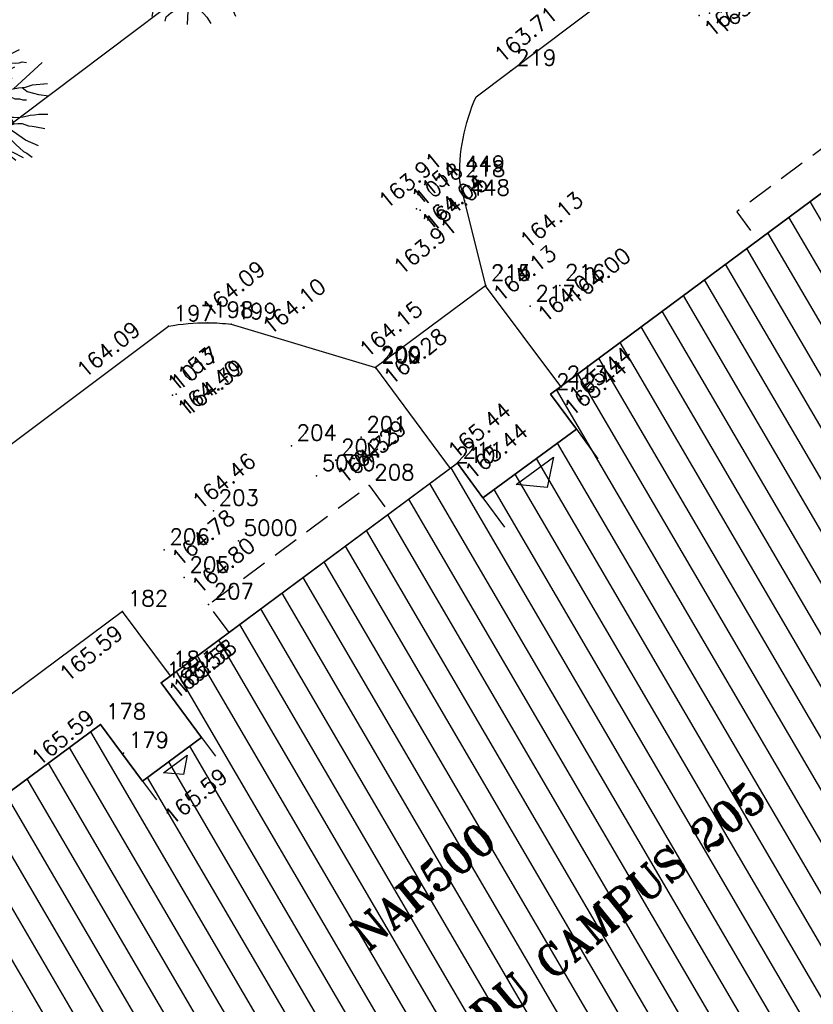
# Model space of a CAD drawing. Header units: feet. Extents: x 529188 to 529675, y 139816 to 140273.
# Tile 51 of 118: x 529441 to 529457, y 140007 to 140026. Entities that reach past the tile are written whole.
import ezdxf
from ezdxf.enums import TextEntityAlignment as Align

# ---------------------------------------------------------------- set-up
doc = ezdxf.new("R2010")
doc.units = ezdxf.units.FT
doc.header["$LTSCALE"] = 2
doc.header["$MEASUREMENT"] = 0
doc.header["$PDSIZE"] = 0.1
doc.linetypes.add('CACHE', pattern=[0.375, 0.25, -0.125])
doc.layers.get('0').update_dxf_attribs({"linetype": 'CONTINUOUS'})
for name, color, linetype in [('ARBRES', 70, 'CONTINUOUS'), ('BATI', 10, 'CONTINUOUS'), ('BATI-HACHURES', 30, 'CONTINUOUS'), ('BORD_TOIT', 244, 'CACHE'), ('BORDURETTE', 20, 'CONTINUOUS'), ('ESCALIERS', 6, 'CONTINUOUS'), ('Numéro Bâtiment', 5, 'CONTINUOUS'), ('PORTES', 14, 'CONTINUOUS'), ('SOCLES', 13, 'CONTINUOUS'), ('TEXTES', 150, 'CONTINUOUS'), ('TOPOALT', 3, 'CONTINUOUS'), ('TOPOJIS', 7, 'CONTINUOUS'), ('TOPOJIS-GELE', 7, 'CONTINUOUS'), ('TOPOMAT', 142, 'CONTINUOUS')]:
    doc.layers.add(name, color=color, linetype=linetype)
doc.styles.add('ROMANT', font='ROMANT.SHX')
doc.styles.get("Standard").update_dxf_attribs({"font": 'ROMANS.SHX'})

# ---------------------------------------------------------------- blocks, each defined once
blk = doc.blocks.new('190')
for p, q in [((0.052, 0), (-0.052, 0)), ((0, -0.052), (0, 0.052))]:
    blk.add_line(p, q)
for points in [[(-0.084, 0.235), (-0.076, 0.245), (-0.062, 0.33), (-0.074, 0.466), (-0.144, 0.639), (-0.44, 1.229), (-0.646, 1.539), (-0.688, 1.589), (-0.738, 1.896)], [(-0.619, 1.938), (-0.559, 1.732), (-0.46, 1.523), (-0.354, 1.285), (-0.291, 1.169), (-0.206, 1.053), (-0.142, 0.946), (-0.07, 0.952), (-0.02, 0.98), (0.016, 1.059), (0.061, 1.245), (0.098, 1.367), (0.171, 1.51), (0.208, 1.653), (0.282, 1.81), (0.336, 2.007)], [(-0.329, 1.239), (-0.245, 1.528), (-0.28, 2.015)], [(-0.09, 2.033), (-0.007, 1.626), (0.102, 1.375)], [(0.437, 0.574), (0.37, 0.496), (0.276, 0.425), (0.182, 0.369), (0.097, 0.362), (0.039, 0.398), (-0.01, 0.492), (-0.038, 0.629), (-0.043, 0.765), (-0.014, 0.901), (0.002, 1.001), (0.132, 1.122), (0.27, 1.286), (0.378, 1.415), (0.51, 1.6), (0.67, 1.921)], [(0.405, 1.994), (0.376, 1.859), (0.388, 1.766), (0.396, 1.687), (0.438, 1.6), (0.48, 1.557), (0.566, 1.542), (0.639, 1.591), (0.746, 1.669), (0.873, 1.838)], [(-0.44, 1.229), (-0.82, 1.291), (-0.941, 1.636), (-0.968, 1.79)], [(0.686, 0.829), (0.676, 0.931), (0.713, 1.067), (0.728, 1.196), (0.773, 1.303), (0.838, 1.425), (0.926, 1.625), (1.021, 1.76)], [(-0.144, 0.639), (-0.647, 0.843), (-0.975, 1.17), (-1.062, 1.55), (-1.169, 1.665)], [(0.711, 1.062), (0.821, 1.152), (0.894, 1.223), (0.995, 1.308), (1.082, 1.401), (1.24, 1.613)], [(-1.176, 0.542), (-1.281, 0.892), (-1.358, 1.058), (-1.428, 1.273), (-1.465, 1.412)], [(1.723, 0.836), (1.536, 0.765), (1.37, 0.702), (1.204, 0.625), (1.038, 0.576), (0.888, 0.52), (0.686, 0.464), (0.578, 0.437), (0.47, 0.423), (0.428, 0.452), (0.413, 0.495), (0.421, 0.545), (0.45, 0.595), (0.515, 0.666), (0.603, 0.759), (0.675, 0.816), (0.747, 0.901), (0.855, 0.994), (0.993, 1.144), (1.109, 1.257), (1.182, 1.336), (1.239, 1.392)], [(-0.975, 1.17), (-1.217, 1.309)], [(0.132, 1.122), (0.476, 1.119), (0.579, 1.291)], [(0.655, 0.801), (0.898, 0.871), (1.071, 0.985), (1.258, 1.07), (1.587, 1.273)], [(-0.396, 0.741), (-0.492, 0.981)], [(-1.807, 0.935), (-1.668, 0.889), (-1.462, 0.758), (-1.27, 0.62), (-1.148, 0.519), (-0.835, 0.351), (-0.435, 0.198), (-0.292, 0.167), (-0.199, 0.188), (-0.161, 0.191)], [(-0.435, 0.198), (-0.613, 0.549), (-0.837, 0.756), (-1.044, 0.791)], [(-0.647, 0.843), (-1.01, 0.877)], [(-0.613, 0.549), (-0.561, 0.687)], [(-1.963, 0.534), (-1.722, 0.466), (-1.45, 0.442), (-1.157, 0.397), (-0.957, 0.331), (-0.679, 0.22), (-0.472, 0.112), (-0.329, 0.06), (-0.249, 0.019)], [(1.739, -0.191), (1.585, -0.153), (1.326, -0.13), (0.983, -0.076), (0.782, -0.017), (0.653, 0.034), (0.56, 0.071), (0.504, 0.136), (0.497, 0.207), (0.526, 0.272), (0.584, 0.329), (0.678, 0.357), (0.778, 0.377), (0.872, 0.391), (0.994, 0.405), (1.13, 0.41), (1.252, 0.416), (1.374, 0.423), (1.489, 0.429), (1.633, 0.413), (1.798, 0.389), (1.999, 0.38)], [(-1.117, -0.371), (-1.319, -0.081), (-1.419, -0.002), (-1.525, 0.064), (-1.618, 0.137), (-1.796, 0.23), (-2.008, 0.328)], [(-0.472, 0.112), (-1.148, 0.135), (-1.39, 0.239)], [(-0.677, -0.381), (-0.803, -0.141), (-1.062, 0.014)], [(0.239, 0.074), (0.295, 0.074), (0.388, 0.051), (0.459, 0.029), (0.546, -0.015), (0.602, -0.073), (0.645, -0.145), (0.679, -0.217), (0.715, -0.282), (0.758, -0.347), (0.814, -0.42), (0.857, -0.485), (0.906, -0.571), (0.934, -0.636), (0.992, -0.708), (1.041, -0.781), (1.083, -0.86), (1.154, -0.918), (1.19, -0.976), (1.24, -1.019)], [(-0.168, -0.185), (-0.174, -0.214), (-0.224, -0.285), (-0.283, -0.356), (-0.362, -0.391), (-0.491, -0.383), (-0.677, -0.381), (-0.856, -0.393), (-1.143, -0.369), (-1.428, -0.274), (-1.621, -0.158), (-1.842, -0.076), (-2.034, -0.032)], [(-1.8, -0.948), (-1.67, -0.837), (-1.445, -0.632), (-1.264, -0.397), (-1.472, -0.374), (-1.679, -0.329), (-1.851, -0.227), (-2.029, -0.149)], [(-0.803, -0.141), (-0.975, -0.193)], [(0.622, -0.106), (0.681, -0.045), (0.731, -0.045), (0.832, -0.09), (0.889, -0.14), (0.953, -0.177), (1.017, -0.228), (1.074, -0.257), (1.131, -0.314), (1.174, -0.373), (1.202, -0.423), (1.238, -0.459), (1.294, -0.524)], [(1.46, -0.389), (1.367, -0.367), (1.282, -0.337), (1.21, -0.308), (1.109, -0.286), (1.053, -0.25), (1.038, -0.206), (1.039, -0.156), (1.077, -0.091)], [(1.368, -0.134), (1.384, -0.181), (1.44, -0.239), (1.468, -0.289), (1.526, -0.34), (1.582, -0.383), (1.64, -0.406), (1.698, -0.465)], [(0.787, -1.087), (0.644, -0.934), (0.545, -0.862), (0.459, -0.775), (0.332, -0.602), (0.261, -0.472), (0.212, -0.378), (0.163, -0.27), (0.127, -0.215)], [(-0.699, -0.452), (-1.01, -0.589), (-1.304, -0.796)], [(-1.264, -0.397), (-0.985, -0.428), (-0.699, -0.452), (-0.542, -0.475), (-0.434, -0.512), (-0.378, -0.534), (-0.328, -0.584), (-0.271, -0.671), (-0.25, -0.757), (-0.288, -0.878), (-0.302, -1.008), (-0.319, -1.208), (-0.349, -1.379), (-0.43, -1.515), (-0.459, -1.601), (-0.565, -1.955)], [(-0.219, -2.023), (-0.23, -1.674), (-0.249, -1.357), (-0.195, -0.963), (-0.143, -0.748), (-0.048, -0.549), (0.025, -0.441), (0.075, -0.413), (0.133, -0.435), (0.182, -0.5), (0.245, -0.615), (0.331, -0.709), (0.409, -0.818), (0.479, -0.912), (0.507, -0.976), (0.543, -1.042), (0.543, -1.107), (0.535, -1.163), (0.52, -1.235), (0.526, -1.35), (0.533, -1.451), (0.546, -1.551), (0.559, -1.651), (0.572, -1.745), (0.601, -1.81), (0.632, -1.934)], [(-0.048, -0.549), (0.199, -1.021), (0.182, -1.297)], [(0.859, -0.488), (1, -0.579), (1.114, -0.659), (1.27, -0.746), (1.385, -0.819), (1.513, -0.87), (1.754, -1.032)], [(-1.953, -0.569), (-1.767, -0.571), (-1.575, -0.61), (-1.443, -0.63)], [(0.245, -0.615), (0.406, -1.09), (0.268, -1.418), (0.406, -1.625), (0.493, -1.832)], [(1.183, -0.698), (1.926, -0.657)], [(-0.288, -0.878), (-0.682, -0.848), (-1.01, -1.004), (-1.338, -0.917)], [(1.328, -0.783), (1.356, -0.905), (1.426, -1.006), (1.483, -1.085), (1.622, -1.229)], [(-1.662, -1.174), (-1.593, -1.125), (-1.479, -1.119), (-1.371, -1.134), (-1.257, -1.171), (-1.143, -1.222), (-1.093, -1.259), (-1.036, -1.338), (-1.009, -1.445), (-1.003, -1.524), (-0.996, -1.624), (-1.016, -1.763)], [(-1.01, -1.004), (-1.027, -1.09)], [(-0.195, -0.963), (0.026, -1.435), (-0.077, -1.849), (-0.043, -1.935)], [(0.763, -1.219), (0.786, -1.151), (0.765, -1.087), (0.808, -1.087), (0.844, -1.116), (0.901, -1.174), (0.987, -1.225), (1.108, -1.291), (1.18, -1.334), (1.251, -1.378), (1.386, -1.49)], [(-0.316, -1.172), (-0.62, -1.148), (-0.835, -1.16), (-1.05, -1.229), (-1.201, -1.3), (-1.382, -1.493)], [(0.863, -1.843), (0.739, -1.603), (0.698, -1.452), (0.669, -1.345), (0.635, -1.243), (0.62, -1.208), (0.534, -1.169)], [(0.625, -1.219), (0.628, -1.193), (0.649, -1.171), (0.692, -1.193), (0.772, -1.223), (0.828, -1.26), (0.893, -1.317), (0.956, -1.426), (1.005, -1.476), (1.056, -1.534), (1.17, -1.665)], [(0.026, -1.435), (0.32, -1.625), (0.355, -1.78)], [(0.173, -1.53), (0.13, -1.832)]]:
    blk.add_lwpolyline(points)
blk.add_circle((0, 0), 0.25)
blk = doc.blocks.new('TCPOINT')
at = {"color": 0}
blk.add_point((0, 0), dxfattribs=at)
at = {"layer": 'TOPOALT'}
blk.add_attdef('ALT', text='', height=0.3, dxfattribs=at).set_placement((0.1, -0.1), align=Align.TOP_LEFT)
at = {"layer": 'TOPOMAT'}
blk.add_attdef('MAT', (0.1, 0.1), '', height=0.3, dxfattribs=at)
blk = doc.blocks.new('*X27')
at = {"color": 0}
for p, q in [((527495.8565, 148357.8223), (527495.8711, 148357.8369)), ((527495.8565, 148357.7869), (527495.8947, 148357.8251)), ((527495.8565, 148357.7516), (527495.9183, 148357.8133)), ((527495.8565, 148357.7162), (527495.9418, 148357.8016)), ((527495.8565, 148357.6808), (527495.9654, 148357.7898)), ((527495.8565, 148357.6455), (527495.989, 148357.778)), ((527495.8565, 148357.6101), (527496.0125, 148357.7662)), ((527495.8565, 148357.5748), (527496.0361, 148357.7544)), ((527495.8565, 148357.5394), (527496.0597, 148357.7426)), ((527495.8565, 148357.5041), (527496.0833, 148357.7308)), ((527495.8565, 148357.4687), (527496.1068, 148357.7191)), ((527495.8782, 148357.4551), (527496.1304, 148357.7073)), ((527495.9489, 148357.4905), (527496.154, 148357.6955)), ((527496.0196, 148357.5258), (527496.1775, 148357.6837)), ((527496.0904, 148357.5612), (527496.2011, 148357.6719)), ((527496.1611, 148357.5965), (527496.2247, 148357.6601)), ((527496.2318, 148357.6319), (527496.2482, 148357.6483))]:
    blk.add_line(p, q, dxfattribs=at)
blk = doc.blocks.new('320')
for p, q in [((0, 0), (0, -0.7)), ((1, 0), (1, -0.7)), ((0.5, -0.5716), (0.3, -0.1716)), ((0.3, -0.1716), (0.7, -0.1716)), ((0.7, -0.1716), (0.5, -0.5716))]:
    blk.add_line(p, q)
at = {"rotation": 269.9999999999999}
blk.add_blockref('*X27', (-148357.1442, 527495.6849), dxfattribs=at)

msp = doc.modelspace()

# ---------------------------------------------------------------- hatches: boundary and pattern name
at = {"layer": 'BATI-HACHURES'}
h = msp.add_hatch(dxfattribs=at)
h.set_pattern_fill('ANSI31', color=256, scale=4, angle=36, style=0)
h.set_pattern_definition([(120.33073, (529369.40005, 139849.6858), (-0.4315624, -0.2524953), [])])
edge = h.paths.add_edge_path()
edge.add_line((529449.762, 140017.584), (529450.25, 140016.925))
edge.add_line((529450.25, 140016.925), (529452.038, 140018.235))
edge.add_line((529452.038, 140018.235), (529451.541, 140018.906))
edge.add_line((529451.541, 140018.906), (529461.123, 140026.004))
edge.add_line((529461.123, 140026.004), (529461.486, 140025.492))
edge.add_line((529461.486, 140025.492), (529460.044, 140024.438))
edge.add_line((529460.044, 140024.438), (529468.446, 140013.152))
edge.add_line((529468.446, 140013.152), (529464.219, 140010.192))
edge.add_line((529464.219, 140010.192), (529466.637, 140006.914))
edge.add_line((529466.637, 140006.914), (529467.08, 140007.241))
edge.add_line((529467.08, 140007.241), (529467.224, 140007.043))
edge.add_line((529467.224, 140007.043), (529455.263, 139998.214))
edge.add_line((529455.263, 139998.214), (529454.693, 139998.982))
edge.add_line((529454.693, 139998.982), (529453.629, 139998.192))
edge.add_line((529453.629, 139998.192), (529454.787, 139996.632))
edge.add_line((529454.787, 139996.632), (529443.903, 139988.552))
edge.add_line((529443.903, 139988.552), (529439.564, 139994.392))
edge.add_line((529439.564, 139994.392), (529442.13, 139996.302))
edge.add_line((529442.13, 139996.302), (529442.052, 139996.406))
edge.add_line((529442.052, 139996.406), (529442.269, 139996.567))
edge.add_line((529442.269, 139996.567), (529441.339, 139997.809))
edge.add_line((529441.339, 139997.809), (529441.123, 139997.647))
edge.add_line((529441.123, 139997.647), (529441.087, 139997.695))
edge.add_line((529441.087, 139997.695), (529438.521, 139995.786))
edge.add_line((529438.521, 139995.786), (529435.223, 140000.219))
edge.add_line((529435.223, 140000.219), (529437.819, 140002.186))
edge.add_line((529437.819, 140002.186), (529434.679, 140006.477))
edge.add_line((529434.679, 140006.477), (529442.935, 140012.589))
edge.add_line((529442.935, 140012.589), (529443.738, 140011.504))
edge.add_line((529443.738, 140011.504), (529444.868, 140012.341))
edge.add_line((529444.868, 140012.341), (529444.093, 140013.387))
edge.add_line((529444.093, 140013.387), (529449.76, 140017.586))

# ---------------------------------------------------------------- linework, layer by layer
at = {"layer": 'BATI', "flags": 128}
for points in [[(529461.124, 140026.004), (529451.541, 140018.906), (529452.038, 140018.235), (529450.25, 140016.925), (529449.762, 140017.584), (529444.093, 140013.387), (529444.868, 140012.341), (529443.738, 140011.504), (529442.935, 140012.589), (529434.679, 140006.477)], [(529449.762, 140017.584), (529450.25, 140016.925), (529452.038, 140018.235), (529451.541, 140018.906), (529461.123, 140026.004)], [(529467.224, 140007.043), (529455.263, 139998.214), (529454.693, 139998.982), (529453.629, 139998.192), (529454.787, 139996.632), (529443.903, 139988.552), (529439.564, 139994.392), (529442.13, 139996.302), (529442.052, 139996.406), (529442.269, 139996.567), (529441.339, 139997.809), (529441.123, 139997.647), (529441.087, 139997.695), (529438.521, 139995.786), (529435.223, 140000.219), (529437.819, 140002.186), (529434.679, 140006.477), (529442.935, 140012.589), (529443.738, 140011.504), (529444.868, 140012.341), (529444.093, 140013.387), (529449.76, 140017.586)]]:
    msp.add_lwpolyline(points, dxfattribs=at)
at = {"layer": 'BORD_TOIT', "flags": 128}
for points in [[(529458.628, 140024.156), (529458.224, 140024.702), (529455.106, 140022.393), (529455.511, 140021.846)], [(529445.394, 140014.352), (529444.999, 140014.885), (529448.071, 140017.163), (529448.467, 140016.628)]]:
    msp.add_lwpolyline(points, dxfattribs=at)
at = {"layer": 'BORDURETTE', "flags": 128}
for points in [[(529449.165, 140047.516), (529451.157, 140049.005), (529452.336, 140047.444), (529454.854, 140048.772), (529458.235, 140049.25), (529460.655, 140049.026, -0.098448), (529464.415, 140047.097, -0.065994), (529466.395, 140045.051), (529466.54, 140044.837, -0.13101), (529466.764, 140044.072, -0.285202), (529465.936, 140042.665), (529463.218, 140040.625), (529424.46, 140011.456, -0.149337), (529423.778, 140011.287, -0.091384), (529423.353, 140011.389)], [(529449.808, 140022.965, -0.115822), (529450.12, 140024.592, 6.533231)], [(529436.509, 140010.466), (529436.324, 140010.72, -0.051909), (529436.212, 140010.985, -0.068546), (529436.152, 140011.358), (529436.15, 140012.593, -0.050717), (529436.297, 140013.489, -0.058585), (529436.686, 140014.463), (529436.857, 140014.68), (529444.232, 140020.204, -0.049977), (529444.989, 140020.273, -0.029399), (529445.436, 140020.243), (529448.192, 140019.417)]]:
    msp.add_lwpolyline(points, format="xyb", dxfattribs=at)
for points in [[(529450.12, 140024.592), (529468.682, 140038.558)], [(529450.304, 140020.982), (529449.808, 140022.965)]]:
    msp.add_lwpolyline(points, dxfattribs=at)
at = {"layer": 'ESCALIERS', "flags": 128}
for points in [[(529450.302, 140020.977), (529448.196, 140019.416)], [(529451.743, 140019.055), (529450.302, 140020.977)], [(529448.196, 140019.416), (529449.625, 140017.486)]]:
    msp.add_lwpolyline(points, dxfattribs=at)
at = {"layer": 'SOCLES', "flags": 128}
msp.add_lwpolyline([(529444.273, 140013.521), (529443.357, 140014.752), (529433.975, 140007.772), (529429.811, 140006.398), (529430.739, 140005.17), (529434.679, 140006.477)], dxfattribs=at)

# ---------------------------------------------------------------- block references
at = {"layer": 'ARBRES', "rotation": 39.33073407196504}
for p in [(529444.712, 140028.002), (529439.911, 140024.534)]:
    msp.add_blockref('190', p, dxfattribs=at)
at = {"layer": 'PORTES', "xscale": 2.216718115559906, "rotation": 36.2421821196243}
msp.add_blockref('320', (529450.25, 140016.925), dxfattribs=at)
at = {"layer": 'PORTES', "xscale": 1.405711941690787, "yscale": 0.6341410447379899, "zscale": 0.6341410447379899, "rotation": 36.5142805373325}
msp.add_blockref('320', (529443.738, 140011.504), dxfattribs=at)
at = {"layer": 'TOPOJIS'}
ref = msp.add_blockref('TCPOINT', (529450.785, 140025.091), dxfattribs=at)
ref.add_attrib('MAT', '219', (529450.885, 140025.191), dxfattribs={"layer": 'TOPOMAT', "height": 0.3})
ref.add_attrib('ALT', '163.71', dxfattribs={"layer": 'TOPOALT', "height": 0.3, "rotation": 39.3307}).set_placement((529450.428, 140025.451), align=Align.TOP_LEFT)
for p, values in [((529449.806, 140023.066), {'MAT': '449'}), ((529446.585, 140017.919), {'MAT': '204'}), ((529447.065, 140017.342), {'MAT': '5000'}), ((529448.071, 140017.163), {'MAT': '208'}), ((529445.572, 140016.101), {'MAT': '5000'}), ((529444.999, 140014.885), {'MAT': '207'})]:
    msp.add_blockref('TCPOINT', p, dxfattribs=at).add_auto_attribs(values)
ref = msp.add_blockref('TCPOINT', (529449.808, 140022.965), dxfattribs=at)
ref.add_attrib('MAT', '218', (529449.908, 140023.065), dxfattribs={"layer": 'TOPOMAT', "height": 0.3})
ref.add_attrib('ALT', '163.91', dxfattribs={"layer": 'TOPOALT', "height": 0.3, "rotation": 39.3307}).set_placement((529448.213, 140022.663), align=Align.TOP_LEFT)
ref = msp.add_blockref('TCPOINT', (529449.895, 140022.607), dxfattribs=at)
ref.add_attrib('MAT', '448', (529449.995, 140022.707), dxfattribs={"layer": 'TOPOMAT', "height": 0.3})
ref.add_attrib('ALT', '163.91', dxfattribs={"layer": 'TOPOALT', "height": 0.3, "rotation": 39.3307}).set_placement((529448.499, 140021.401), align=Align.TOP_LEFT)
ref = msp.add_blockref('TCPOINT', (529450.302, 140020.977), dxfattribs=at)
ref.add_attrib('MAT', '214', (529450.402, 140021.077), dxfattribs={"layer": 'TOPOMAT', "height": 0.3})
ref.add_attrib('ALT', '164.13', dxfattribs={"layer": 'TOPOALT', "height": 0.3, "rotation": 39.3307}).set_placement((529450.917, 140021.904), align=Align.TOP_LEFT)
ref = msp.add_blockref('TCPOINT', (529450.304, 140020.982), dxfattribs=at)
ref.add_attrib('MAT', '215', (529450.404, 140021.082), dxfattribs={"layer": 'TOPOMAT', "height": 0.3})
ref.add_attrib('ALT', '164.13', dxfattribs={"layer": 'TOPOJIS-GELE', "height": 0.3, "rotation": 39.3307}).set_placement((529450.404, 140020.882), align=Align.TOP_LEFT)
ref = msp.add_blockref('TCPOINT', (529451.72, 140020.985), dxfattribs=at)
ref.add_attrib('MAT', '216', (529451.82, 140021.085), dxfattribs={"layer": 'TOPOMAT', "height": 0.3})
ref.add_attrib('ALT', '164.00', dxfattribs={"layer": 'TOPOALT', "height": 0.3, "rotation": 39.3307}).set_placement((529451.826, 140020.84), align=Align.TOP_LEFT)
ref = msp.add_blockref('TCPOINT', (529444.989, 140020.273), dxfattribs=at)
ref.add_attrib('MAT', '198', (529445.089, 140020.373), dxfattribs={"layer": 'TOPOMAT', "height": 0.3})
ref.add_attrib('ALT', '164.09', dxfattribs={"layer": 'TOPOALT', "height": 0.3, "rotation": 39.3307}).set_placement((529444.834, 140020.588), align=Align.TOP_LEFT)
ref = msp.add_blockref('TCPOINT', (529451.153, 140020.587), dxfattribs=at)
ref.add_attrib('MAT', '217', (529451.253, 140020.687), dxfattribs={"layer": 'TOPOMAT', "height": 0.3})
ref.add_attrib('ALT', '164.02', dxfattribs={"layer": 'TOPOJIS-GELE', "height": 0.3, "rotation": 39.3307}).set_placement((529451.253, 140020.487), align=Align.TOP_LEFT)
ref = msp.add_blockref('TCPOINT', (529444.232, 140020.204), dxfattribs=at)
ref.add_attrib('MAT', '197', (529444.332, 140020.304), dxfattribs={"layer": 'TOPOMAT', "height": 0.3})
ref.add_attrib('ALT', '164.09', dxfattribs={"layer": 'TOPOALT', "height": 0.3, "rotation": 39.3307}).set_placement((529442.44, 140019.428), align=Align.TOP_LEFT)
ref = msp.add_blockref('TCPOINT', (529448.192, 140019.417), dxfattribs=at)
ref.add_attrib('MAT', '200', (529448.292, 140019.517), dxfattribs={"layer": 'TOPOMAT', "height": 0.3})
ref.add_attrib('ALT', '164.15', dxfattribs={"layer": 'TOPOALT', "height": 0.3, "rotation": 39.3307}).set_placement((529447.845, 140019.819), align=Align.TOP_LEFT)
ref = msp.add_blockref('TCPOINT', (529448.21, 140019.398), dxfattribs=at)
ref.add_attrib('MAT', '209', (529448.31, 140019.498), dxfattribs={"layer": 'TOPOMAT', "height": 0.3})
ref.add_attrib('ALT', '164.28', dxfattribs={"layer": 'TOPOJIS-GELE', "height": 0.3, "rotation": 39.3307}).set_placement((529448.31, 140019.298), align=Align.TOP_LEFT)
ref = msp.add_blockref('TCPOINT', (529451.752, 140019.044), dxfattribs=at)
ref.add_attrib('MAT', '213', (529451.852, 140019.144), dxfattribs={"layer": 'TOPOMAT', "height": 0.3})
ref.add_attrib('ALT', '165.44', dxfattribs={"layer": 'TOPOJIS-GELE', "height": 0.3, "rotation": 39.3307}).set_placement((529451.852, 140018.944), align=Align.TOP_LEFT)
ref = msp.add_blockref('TCPOINT', (529451.55, 140018.894), dxfattribs=at)
ref.add_attrib('MAT', '212', (529451.65, 140018.994), dxfattribs={"layer": 'TOPOMAT', "height": 0.3})
ref.add_attrib('ALT', '165.44', dxfattribs={"layer": 'TOPOALT', "height": 0.3, "rotation": 39.3307}).set_placement((529451.76, 140018.7), align=Align.TOP_LEFT)
ref = msp.add_blockref('TCPOINT', (529449.622, 140017.491), dxfattribs=at)
ref.add_attrib('MAT', '210', (529449.722, 140017.591), dxfattribs={"layer": 'TOPOMAT', "height": 0.3})
ref.add_attrib('ALT', '165.44', dxfattribs={"layer": 'TOPOALT', "height": 0.3, "rotation": 39.3307}).set_placement((529449.539, 140017.884), align=Align.TOP_LEFT)
ref = msp.add_blockref('TCPOINT', (529447.921, 140018.082), dxfattribs=at)
ref.add_attrib('MAT', '201', (529448.021, 140018.182), dxfattribs={"layer": 'TOPOMAT', "height": 0.3})
ref.add_attrib('ALT', '164.33', dxfattribs={"layer": 'TOPOALT', "height": 0.3, "rotation": 39.3307}).set_placement((529447.413, 140017.407), align=Align.TOP_LEFT)
ref = msp.add_blockref('TCPOINT', (529447.435, 140017.646), dxfattribs=at)
ref.add_attrib('MAT', '202', (529447.535, 140017.746), dxfattribs={"layer": 'TOPOMAT', "height": 0.3})
ref.add_attrib('ALT', '164.29', dxfattribs={"layer": 'TOPOJIS-GELE', "height": 0.3, "rotation": 39.3307}).set_placement((529447.535, 140017.546), align=Align.TOP_LEFT)
ref = msp.add_blockref('TCPOINT', (529449.762, 140017.584), dxfattribs=at)
ref.add_attrib('MAT', '211', (529449.862, 140017.684), dxfattribs={"layer": 'TOPOMAT', "height": 0.3})
ref.add_attrib('ALT', '165.44', dxfattribs={"layer": 'TOPOJIS-GELE', "height": 0.3, "rotation": 39.3307}).set_placement((529449.862, 140017.484), align=Align.TOP_LEFT)
ref = msp.add_blockref('TCPOINT', (529445.093, 140016.678), dxfattribs=at)
ref.add_attrib('MAT', '203', (529445.193, 140016.778), dxfattribs={"layer": 'TOPOMAT', "height": 0.3})
ref.add_attrib('ALT', '164.46', dxfattribs={"layer": 'TOPOALT', "height": 0.3, "rotation": 39.3307}).set_placement((529444.651, 140016.913), align=Align.TOP_LEFT)
ref = msp.add_blockref('TCPOINT', (529444.153, 140015.93), dxfattribs=at)
ref.add_attrib('MAT', '206', (529444.253, 140016.03), dxfattribs={"layer": 'TOPOMAT', "height": 0.3})
ref.add_attrib('ALT', '164.78', dxfattribs={"layer": 'TOPOJIS-GELE', "height": 0.3, "rotation": 39.3307}).set_placement((529444.253, 140015.83), align=Align.TOP_LEFT)
ref = msp.add_blockref('TCPOINT', (529444.537, 140015.398), dxfattribs=at)
ref.add_attrib('MAT', '205', (529444.637, 140015.498), dxfattribs={"layer": 'TOPOMAT', "height": 0.3})
ref.add_attrib('ALT', '164.80', dxfattribs={"layer": 'TOPOJIS-GELE', "height": 0.3, "rotation": 39.3307}).set_placement((529444.637, 140015.298), align=Align.TOP_LEFT)
ref = msp.add_blockref('TCPOINT', (529443.357, 140014.752), dxfattribs=at)
ref.add_attrib('MAT', '182', (529443.457, 140014.852), dxfattribs={"layer": 'TOPOMAT', "height": 0.3})
ref.add_attrib('ALT', '165.59', dxfattribs={"layer": 'TOPOALT', "height": 0.3, "rotation": 39.3307}).set_placement((529442.109, 140013.62), align=Align.TOP_LEFT)
ref = msp.add_blockref('TCPOINT', (529444.093, 140013.387), dxfattribs=at)
ref.add_attrib('MAT', '180', (529444.193, 140013.487), dxfattribs={"layer": 'TOPOMAT', "height": 0.3})
ref.add_attrib('ALT', '165.58', dxfattribs={"layer": 'TOPOJIS-GELE', "height": 0.3, "rotation": 39.3307}).set_placement((529444.193, 140013.287), align=Align.TOP_LEFT)
ref = msp.add_blockref('TCPOINT', (529442.935, 140012.589), dxfattribs=at)
ref.add_attrib('MAT', '178', (529443.035, 140012.689), dxfattribs={"layer": 'TOPOMAT', "height": 0.3})
ref.add_attrib('ALT', '165.59', dxfattribs={"layer": 'TOPOALT', "height": 0.3, "rotation": 39.3307}).set_placement((529441.569, 140012.012), align=Align.TOP_LEFT)
ref = msp.add_blockref('TCPOINT', (529443.373, 140012.045), dxfattribs=at)
ref.add_attrib('MAT', '179', (529443.473, 140012.145), dxfattribs={"layer": 'TOPOMAT', "height": 0.3})
ref.add_attrib('ALT', '165.59', dxfattribs={"layer": 'TOPOALT', "height": 0.3, "rotation": 39.3307}).set_placement((529444.113, 140010.885), align=Align.TOP_LEFT)
at = {"layer": 'TOPOJIS-GELE'}
ref = msp.add_blockref('TCPOINT', (529454.388, 140026.147, 163.774), dxfattribs=at)
ref.add_attrib('MAT', '1019', (529454.438, 140026.197, 163.774), dxfattribs={"layer": 'TOPOMAT', "height": 0.3, "rotation": 39.3307})
ref.add_attrib('ALT', '163.77', dxfattribs={"layer": 'TOPOALT', "height": 0.3, "rotation": 39.3307}).set_placement((529454.438, 140025.947, 163.774), align=Align.TOP_LEFT)
ref = msp.add_blockref('TCPOINT', (529454.586, 140026.193, 163.745), dxfattribs=at)
ref.add_attrib('MAT', '1155', (529454.636, 140026.243, 163.745), dxfattribs={"layer": 'TOPOMAT', "height": 0.3, "rotation": 39.3307})
ref.add_attrib('ALT', '163.74', dxfattribs={"layer": 'TOPOALT', "height": 0.3, "rotation": 39.3307}).set_placement((529454.636, 140025.993, 163.745), align=Align.TOP_LEFT)
ref = msp.add_blockref('TCPOINT', (529448.98, 140022.451, 164.036), dxfattribs=at)
ref.add_attrib('MAT', '1154', (529449.03, 140022.501, 164.036), dxfattribs={"layer": 'TOPOMAT', "height": 0.3, "rotation": 39.3307})
ref.add_attrib('ALT', '164.04', dxfattribs={"layer": 'TOPOALT', "height": 0.3, "rotation": 39.3307}).set_placement((529449.03, 140022.251, 164.036), align=Align.TOP_LEFT)
ref = msp.add_blockref('TCPOINT', (529449.048, 140022.424, 164.051), dxfattribs=at)
ref.add_attrib('MAT', '1018', (529449.098, 140022.474, 164.051), dxfattribs={"layer": 'TOPOMAT', "height": 0.3, "rotation": 39.3307})
ref.add_attrib('ALT', '164.05', dxfattribs={"layer": 'TOPOALT', "height": 0.3, "rotation": 39.3307}).set_placement((529449.098, 140022.224, 164.051), align=Align.TOP_LEFT)
ref = msp.add_blockref('TCPOINT', (529445.436, 140020.243), dxfattribs=at)
ref.add_attrib('MAT', '199', (529445.536, 140020.343), dxfattribs={"layer": 'TOPOMAT', "height": 0.3})
ref.add_attrib('ALT', '164.10', dxfattribs={"layer": 'TOPOALT', "height": 0.3, "rotation": 39.3307}).set_placement((529445.991, 140020.253), align=Align.TOP_LEFT)
ref = msp.add_blockref('TCPOINT', (529444.312, 140018.888, 164.395), dxfattribs=at)
ref.add_attrib('MAT', '1153', (529444.362, 140018.938, 164.395), dxfattribs={"layer": 'TOPOMAT', "height": 0.3, "rotation": 39.3307})
ref.add_attrib('ALT', '164.40', dxfattribs={"layer": 'TOPOALT', "height": 0.3, "rotation": 39.3307}).set_placement((529444.362, 140018.688, 164.395), align=Align.TOP_LEFT)
ref = msp.add_blockref('TCPOINT', (529444.384, 140018.906, 164.391), dxfattribs=at)
ref.add_attrib('MAT', '1017', (529444.434, 140018.956, 164.391), dxfattribs={"layer": 'TOPOMAT', "height": 0.3, "rotation": 39.3307})
ref.add_attrib('ALT', '164.39', dxfattribs={"layer": 'TOPOALT', "height": 0.3, "rotation": 39.3307}).set_placement((529444.434, 140018.706, 164.391), align=Align.TOP_LEFT)
ref = msp.add_blockref('TCPOINT', (529444.219, 140013.593), dxfattribs=at)
ref.add_attrib('MAT', '181', (529444.319, 140013.693), dxfattribs={"layer": 'TOPOMAT', "height": 0.3})
ref.add_attrib('ALT', '165.58', dxfattribs={"layer": 'TOPOALT', "height": 0.3, "rotation": 39.3307}).set_placement((529444.283, 140013.355), align=Align.TOP_LEFT)

# ---------------------------------------------------------------- texts
at = {"layer": 'Numéro Bâtiment', "style": 'ROMANT'}
msp.add_text('NAR500', height=0.6, rotation=39.3307, dxfattribs=at).set_placement((529448.045, 140008.243))
at = {"layer": 'TEXTES', "style": 'ROMANT'}
msp.add_text('RESTAURANT DU CAMPUS 205', height=0.6, rotation=39.3307, dxfattribs=at).set_placement((529445.78, 140002.939))

doc.saveas('drawing.dxf')
